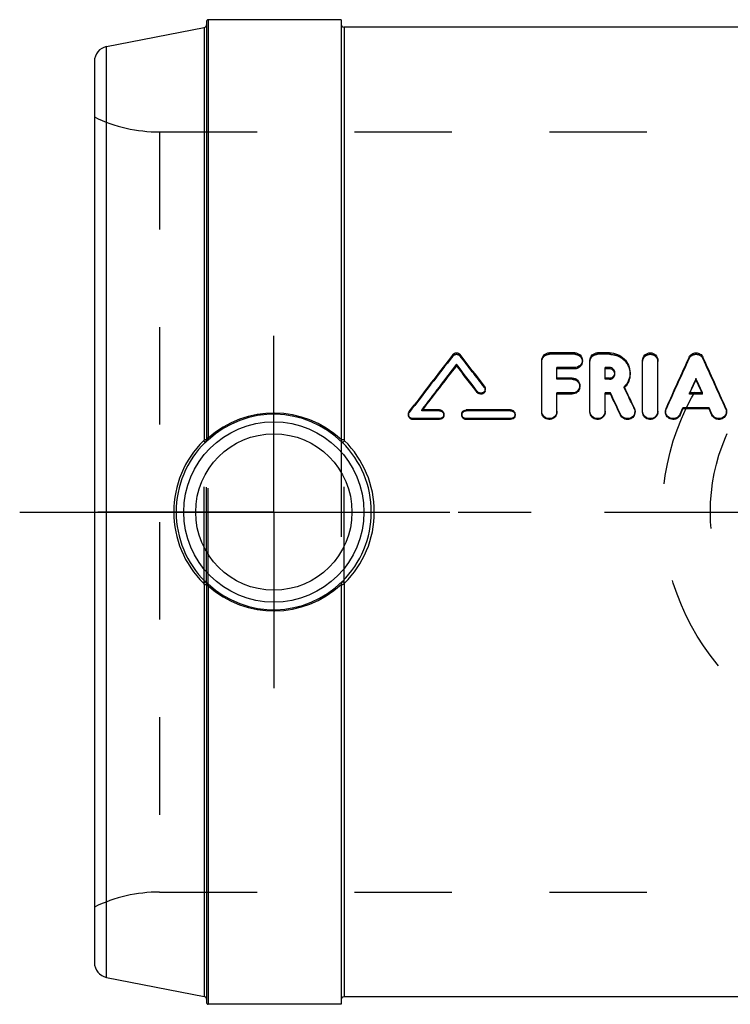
# Model space of a CAD drawing. Header units: millimetres. Extents: x 427 to 568, y 449 to 551.
# Tile 1 of 2: x 427 to 474, y 485 to 551. Entities that reach past the tile are written whole.
import ezdxf

# ---------------------------------------------------------------- set-up
doc = ezdxf.new("R2010")
doc.units = ezdxf.units.MM
doc.header["$LTSCALE"] = 65.185185
doc.linetypes.add('CENTER', pattern=[0.6, 0.375, -0.075, 0.075, -0.075])
doc.linetypes.add('HIDDEN', pattern=[0.2, 0.1, -0.1])
for name, color, linetype in [('KOERPER', 7, 'CONTINUOUS'), ('KONST.EL_MIT_GEO', 7, 'CONTINUOUS'), ('KURVEN', 7, 'CONTINUOUS'), ('L1', 7, 'CONTINUOUS')]:
    doc.layers.add(name, color=color, linetype=linetype)

msp = doc.modelspace()

# ---------------------------------------------------------------- linework, layer by layer
at = {"layer": 'KOERPER', "color": 7, "linetype": 'Continuous'}
for p, q in [((448.41, 551.04), (439.51, 551.04)), ((490.454, 550.54), (448.61, 550.54)), ((483.871, 485.74), (448.61, 485.74)), ((448.41, 485.24), (439.51, 485.24))]:
    msp.add_line(p, q, dxfattribs=at)
at = {"layer": 'KOERPER', "color": 2, "linetype": 'CENTER'}
for q in [(443.91, 529.912), (432.138, 518.14), (443.91, 506.369), (455.681, 518.14)]:
    msp.add_line((443.91, 518.14), q, dxfattribs=at)
at = {"layer": 'KONST.EL_MIT_GEO', "color": 7, "linetype": 'Continuous'}
for p, q in [((439.41, 550.94), (439.41, 522.994)), ((439.51, 551.04), (439.51, 523.071)), ((448.41, 551.04), (448.41, 522.989)), ((432.719, 549.24), (439.248, 550.509)), ((439.248, 550.509), (439.248, 522.976)), ((448.61, 550.54), (448.61, 522.974)), ((432.719, 487.041), (432.719, 549.24)), ((431.91, 548.258), (431.91, 488.023)), ((464.037, 528.778), (462.339, 528.778)), ((466.357, 528.778), (465.565, 528.778)), ((456.128, 527.923), (456.128, 528.014)), ((461.829, 524.884), (461.829, 528.286)), ((462.848, 527.091), (462.848, 527.793)), ((464.037, 527.793), (462.848, 527.793)), ((464.037, 527.704), (464.037, 527.793)), ((465.056, 524.884), (465.056, 528.286)), ((466.075, 527.091), (466.075, 527.793)), ((466.357, 527.793), (466.075, 527.793)), ((466.357, 527.704), (466.357, 527.793)), ((468.578, 524.884), (468.578, 528.286)), ((469.597, 524.884), (469.597, 528.286)), ((464.037, 527.704), (462.848, 527.704)), ((463.867, 527.091), (462.848, 527.091)), ((466.357, 527.704), (466.075, 527.704)), ((466.357, 527.091), (466.075, 527.091)), ((472.147, 526.976), (472.147, 527.058)), ((467.38, 526.446), (467.35, 526.509)), ((457.52, 526.125), (457.52, 526.199)), ((462.848, 524.884), (462.848, 526.095)), ((463.867, 526.095), (462.848, 526.095)), ((463.867, 526.022), (462.848, 526.022)), ((463.867, 526.022), (463.867, 526.095)), ((466.075, 524.884), (466.075, 526.095)), ((466.423, 526.095), (466.075, 526.095)), ((466.423, 526.022), (466.075, 526.022)), ((466.423, 526.022), (466.423, 526.095)), ((472.581, 526.095), (471.714, 526.095)), ((471.747, 526.095), (471.81, 526.235)), ((472.548, 526.095), (472.484, 526.235)), ((452.969, 524.85), (453.299, 525.286)), ((453.299, 525.286), (453.329, 525.325)), ((471.082, 524.681), (471.266, 525.093)), ((471.266, 525.03), (471.266, 525.093)), ((473.029, 525.093), (471.266, 525.093)), ((473.029, 525.03), (473.029, 525.093)), ((473.213, 524.681), (473.029, 525.093)), ((454.99, 524.968), (453.8, 524.968)), ((459.744, 524.968), (456.773, 524.968)), ((467.097, 524.611), (467.097, 524.671)), ((471.082, 524.621), (471.266, 525.03)), ((471.082, 524.621), (471.082, 524.681)), ((473.029, 525.03), (471.266, 525.03)), ((473.213, 524.621), (473.029, 525.03)), ((473.213, 524.621), (473.213, 524.681)), ((453.207, 524.323), (453.207, 524.38)), ((454.99, 524.38), (453.207, 524.38)), ((454.99, 524.323), (453.207, 524.323)), ((454.99, 524.323), (454.99, 524.38)), ((456.773, 524.323), (456.773, 524.38)), ((459.744, 524.38), (456.773, 524.38)), ((459.744, 524.323), (456.773, 524.323)), ((459.744, 524.323), (459.744, 524.38)), ((439.321, 522.77), (439.32, 522.792)), ((448.499, 522.79), (448.499, 522.77)), ((439.248, 513.305), (439.248, 485.772)), ((439.32, 513.489), (439.321, 513.511)), ((439.41, 513.287), (439.41, 485.34)), ((448.41, 513.292), (448.41, 485.24)), ((448.499, 513.511), (448.499, 513.491)), ((448.61, 513.307), (448.61, 485.74)), ((439.51, 513.21), (439.51, 485.24)), ((432.719, 487.041), (439.248, 485.772))]:
    msp.add_line(p, q, dxfattribs=at)
at = {"layer": 'KONST.EL_MIT_GEO', "color": 8, "linetype": 'HIDDEN'}
for p, q in [((436.268, 543.54), (436.268, 492.74)), ((436.268, 543.54), (484.91, 543.54)), ((455.886, 528.564), (455.886, 528.661)), ((456.369, 528.564), (456.369, 528.661)), ((462.339, 528.68), (462.339, 528.778)), ((464.037, 528.68), (462.339, 528.68)), ((464.037, 528.68), (464.037, 528.778)), ((465.565, 528.68), (465.565, 528.778)), ((466.357, 528.68), (465.565, 528.68)), ((466.357, 528.68), (466.357, 528.778)), ((471.681, 528.389), (471.681, 528.484)), ((472.614, 528.389), (472.614, 528.484)), ((464.546, 528.193), (464.546, 528.286)), ((462.848, 527.009), (462.848, 527.091)), ((463.867, 527.009), (463.867, 527.091)), ((466.075, 527.009), (466.075, 527.091)), ((466.357, 527.009), (466.357, 527.091)), ((466.717, 527.357), (466.717, 527.442)), ((467.736, 527.357), (467.736, 527.442)), ((457.996, 526.47), (457.996, 526.547)), ((463.867, 527.009), (462.848, 527.009)), ((464.377, 526.516), (464.377, 526.594)), ((466.357, 527.009), (466.075, 527.009)), ((467.35, 526.432), (467.35, 526.509)), ((458.055, 526.298), (458.055, 526.373)), ((471.714, 526.022), (471.714, 526.095)), ((471.714, 526.022), (471.747, 526.095)), ((472.581, 526.022), (471.714, 526.022)), ((472.581, 526.022), (472.548, 526.095)), ((472.581, 526.022), (472.581, 526.095)), ((468.021, 525.032), (468.021, 525.096)), ((470.149, 525.023), (470.149, 525.086)), ((474.145, 525.023), (474.145, 525.086)), ((452.91, 524.674), (452.91, 524.614)), ((452.969, 524.788), (452.969, 524.85)), ((453.8, 524.905), (453.8, 524.968)), ((453.8, 524.905), (453.83, 524.945)), ((454.99, 524.905), (453.8, 524.905)), ((453.83, 524.945), (453.848, 524.968)), ((454.99, 524.905), (454.99, 524.968)), ((455.287, 524.614), (455.287, 524.674)), ((456.476, 524.674), (456.476, 524.614)), ((456.773, 524.905), (456.773, 524.968)), ((459.744, 524.905), (456.773, 524.905)), ((459.744, 524.905), (459.744, 524.968)), ((460.042, 524.614), (460.042, 524.674)), ((461.829, 524.822), (461.829, 524.884)), ((462.848, 524.822), (462.848, 524.884)), ((465.056, 524.822), (465.056, 524.884)), ((466.075, 524.822), (466.075, 524.884)), ((468.068, 524.822), (468.068, 524.884)), ((468.578, 524.822), (468.578, 524.884)), ((469.597, 524.822), (469.597, 524.884)), ((470.106, 524.884), (470.106, 524.822)), ((474.188, 524.822), (474.188, 524.884)), ((439.248, 513.305), (439.248, 522.976)), ((439.41, 513.287), (439.41, 522.994)), ((439.51, 513.21), (439.51, 523.071)), ((448.41, 522.989), (448.41, 513.292)), ((448.61, 513.307), (448.61, 522.974)), ((436.268, 492.74), (484.91, 492.74))]:
    msp.add_line(p, q, dxfattribs=at)
at = {"layer": 'KONST.EL_MIT_GEO', "color": 7, "linetype": 'Continuous'}
for radius in [6.027, 5.227]:
    msp.add_circle((443.91, 518.14), radius, dxfattribs=at)
for centre, radius, start, end in [((439.51, 550.94), 0.1, 90, 180.00003), ((439.21, 550.705), 0.2, 280.99993, 360), ((448.61, 550.74), 0.2, 180, 270), ((432.91, 548.258), 1, 101, 180.00001), ((783.965, 274.53), 414.992, 142.23862, 142.81886), ((132.863, 278.046), 409.224, 37.39089, 37.76427), ((897.472, 334.492), 467.901, 155.50582, 155.96222), ((46.822, 334.492), 467.901, 24.03778, 24.49418), ((787.572, 272.344), 418.596, 142.35414, 142.87891), ((783.536, 273.028), 414.931, 142.09831, 142.61376), ((128.932, 275.601), 413.242, 37.33105, 37.64819), ((132.707, 276.112), 409.89, 37.58599, 37.90388), ((466.375, 527.442), 0.342, 350.02987, 359.99319), ((898.212, 334.673), 467.485, 155.69897, 155.82839), ((46.083, 334.673), 467.485, 24.17161, 24.30103), ((49.928, 327.454), 462.454, 25.30126, 25.48639), ((45.787, 326.023), 465.793, 25.2439, 25.43775), ((52.067, 327.112), 459.625, 25.4482, 25.64318), ((470.607, 524.883), 0.501, 156.02364, 174.01509), ((443.91, 518.181), 6.489, 45.04653, 132.70638), ((443.909, 518.148), 6.602, 47.02986, 131.78731), ((453.204, 524.672), 0.294, 142.94872, 160.37586), ((470.6, 524.884), 0.494, 174.06026, 179.99166), ((443.879, 518.142), 6.667, 134.58314, 225.41962), ((443.9, 518.143), 6.527, 134.57188, 225.42808), ((443.873, 518.148), 6.656, 134.37745, 134.6028), ((435.781, 519.58), 4.782, 43.72222, 44.0506), ((439.112, 523.003), 0.296, 314.5604, 337.42643), ((443.907, 518.175), 6.492, 133.03302, 134.95354), ((439.086, 522.989), 0.321, 316.87418, 326.84845), ((438.614, 523.462), 0.989, 315.58536, 318.58845), ((438.644, 523.437), 0.951, 318.52364, 323.23701), ((439.074, 522.997), 0.336, 326.8668, 333.50089), ((439.067, 523.002), 0.345, 333.4542, 340.13681), ((443.919, 518.163), 6.509, 132.66133, 133.03372), ((433.069, 525.306), 6.818, 340.45338, 340.85857), ((448.709, 523.003), 0.299, 217.71713, 225.31935), ((448.728, 522.99), 0.318, 219.55255, 223.88927), ((443.872, 518.142), 6.558, 314.87104, 45.12897), ((447.438, 524.122), 1.712, 312.52426, 314.57173), ((443.934, 518.142), 6.696, 314.6443, 45.35567), ((443.874, 518.134), 6.657, 225.40063, 225.6232), ((435.785, 516.697), 4.777, 315.94867, 316.27729), ((443.907, 518.105), 6.491, 225.04665, 227.03959), ((439.111, 513.275), 0.299, 0.02544, 14.9896), ((439.071, 513.289), 0.338, 359.69258, 3.71184), ((443.919, 518.117), 6.508, 227.03882, 227.33912), ((439.114, 513.121), 0.403, 19.52163, 23.16404), ((433.068, 510.974), 6.818, 19.14146, 19.54662), ((443.91, 518.1), 6.489, 227.2938, 314.95346), ((443.909, 518.133), 6.602, 228.21278, 312.96987), ((448.709, 513.278), 0.299, 134.68064, 142.28287), ((447.438, 512.159), 1.711, 45.42875, 47.47655), ((432.91, 488.023), 1, 179.99999, 259), ((439.21, 485.576), 0.2, 0, 79.00005), ((448.61, 485.54), 0.2, 90, 180), ((439.51, 485.34), 0.1, 179.99998, 270)]:
    msp.add_arc(centre, radius, start, end, dxfattribs=at)
at = {"layer": 'KONST.EL_MIT_GEO', "color": 8, "linetype": 'HIDDEN'}
for centre, radius, start, end in [((436.268, 553.54), 10, 244.15807, 270), ((781.696, 273.866), 413.55, 141.9839, 142.64496), ((136.588, 278.542), 405.92, 37.64598, 38.02023), ((890.991, 335.581), 461.515, 155.30597, 155.76516), ((53.303, 335.581), 461.515, 24.23484, 24.69403), ((464.076, 528.193), 0.471, 349.657, 359.97371), ((466.381, 527.357), 0.336, 0.00257, 7.25867), ((463.896, 526.517), 0.481, 349.72449, 359.97545), ((466.369, 527.408), 1.384, 315.14851, 317.54249), ((56.417, 328.656), 456.05, 25.50585, 25.70082), ((457.774, 526.298), 0.281, 344.6152, 359.94479), ((462.362, 524.822), 0.487, 350.64911, 0.04865), ((465.588, 524.822), 0.487, 350.64911, 0.04865), ((467.578, 524.822), 0.491, 349.9192, 359.96905), ((469.11, 524.822), 0.487, 350.64911, 0.04865), ((473.698, 524.822), 0.49, 348.64408, 359.95957), ((448.708, 513.278), 0.298, 142.28287, 179.98049), ((436.268, 482.74), 10, 90, 115.84193)]:
    msp.add_arc(centre, radius, start, end, dxfattribs=at)
at = {"layer": 'KONST.EL_MIT_GEO', "color": 7, "linetype": 'Continuous'}
for points, knots in [([(455.886, 528.661), (455.94, 528.732), (456.128, 528.824), (456.315, 528.732), (456.369, 528.661)], [0, 0, 0, 0, 0.499969, 1, 1, 1, 1]), ([(461.829, 528.286), (461.829, 528.412), (461.943, 528.677), (462.21, 528.778), (462.339, 528.778)], [0, 0, 0, 0, 0.494689, 1, 1, 1, 1]), ([(464.037, 528.778), (464.166, 528.778), (464.433, 528.677), (464.546, 528.412), (464.546, 528.286)], [0, 0, 0, 0, 0.50552, 1, 1, 1, 1]), ([(465.056, 528.286), (465.056, 528.412), (465.169, 528.677), (465.436, 528.778), (465.565, 528.778)], [0, 0, 0, 0, 0.494689, 1, 1, 1, 1]), ([(466.357, 528.778), (466.536, 528.778), (466.897, 528.709), (467.356, 528.414), (467.664, 527.97), (467.736, 527.616), (467.736, 527.442)], [0, 0, 0, 0, 0.25425, 0.505652, 0.753496, 1, 1, 1, 1]), ([(468.578, 528.286), (468.578, 528.412), (468.693, 528.678), (469.088, 528.828), (469.482, 528.677), (469.597, 528.412), (469.597, 528.286)], [0, 0, 0, 0, 0.247778, 0.500443, 0.752501, 1, 1, 1, 1]), ([(471.681, 528.484), (471.72, 528.57), (471.855, 528.723), (472.146, 528.805), (472.438, 528.724), (472.574, 528.571), (472.614, 528.484)], [0, 0, 0, 0, 0.247359, 0.499005, 0.751366, 1, 1, 1, 1]), ([(464.546, 528.286), (464.546, 528.16), (464.434, 527.894), (464.166, 527.793), (464.037, 527.793)], [0, 0, 0, 0, 0.494188, 1, 1, 1, 1]), ([(464.539, 528.109), (464.518, 527.998), (464.389, 527.783), (464.153, 527.704), (464.037, 527.704)], [0, 0, 0, 0, 0.493593, 1, 1, 1, 1]), ([(466.717, 527.442), (466.717, 527.532), (466.638, 527.72), (466.448, 527.793), (466.357, 527.793)], [0, 0, 0, 0, 0.494741, 1, 1, 1, 1]), ([(463.867, 527.091), (463.997, 527.091), (464.265, 526.988), (464.377, 526.721), (464.377, 526.594)], [0, 0, 0, 0, 0.504206, 1, 1, 1, 1]), ([(466.357, 527.091), (466.439, 527.091), (466.607, 527.148), (466.698, 527.303), (466.712, 527.383)], [0, 0, 0, 0, 0.50287, 1, 1, 1, 1]), ([(467.736, 527.442), (467.736, 527.271), (467.667, 526.925), (467.471, 526.632), (467.35, 526.509)], [0, 0, 0, 0, 0.497462, 1, 1, 1, 1]), ([(467.736, 527.357), (467.736, 527.197), (467.674, 526.872), (467.499, 526.593), (467.39, 526.474)], [0, 0, 0, 0, 0.497389, 1, 1, 1, 1]), ([(464.377, 526.594), (464.377, 526.467), (464.265, 526.199), (463.997, 526.095), (463.867, 526.095)], [0, 0, 0, 0, 0.495614, 1, 1, 1, 1]), ([(464.369, 526.431), (464.349, 526.319), (464.22, 526.103), (463.983, 526.022), (463.867, 526.022)], [0, 0, 0, 0, 0.494866, 1, 1, 1, 1]), ([(458.055, 526.373), (458.055, 526.313), (458.014, 526.19), (457.857, 526.079), (457.664, 526.076), (457.556, 526.151), (457.52, 526.199)], [0, 0, 0, 0, 0.247098, 0.49627, 0.749841, 1, 1, 1, 1]), ([(458.045, 526.223), (458.031, 526.172), (457.97, 526.075), (457.817, 526), (457.646, 526.014), (457.553, 526.082), (457.52, 526.125)], [0, 0, 0, 0, 0.246167, 0.496575, 0.7507, 1, 1, 1, 1]), ([(453.207, 524.38), (453.131, 524.38), (452.974, 524.442), (452.91, 524.599), (452.91, 524.674)], [0, 0, 0, 0, 0.50231, 1, 1, 1, 1]), ([(453.207, 524.323), (453.131, 524.323), (452.974, 524.384), (452.91, 524.539), (452.91, 524.614)], [0, 0, 0, 0, 0.503938, 1, 1, 1, 1]), ([(454.99, 524.968), (455.066, 524.968), (455.223, 524.906), (455.287, 524.749), (455.287, 524.674)], [0, 0, 0, 0, 0.502654, 1, 1, 1, 1]), ([(455.287, 524.674), (455.287, 524.599), (455.223, 524.442), (455.065, 524.38), (454.99, 524.38)], [0, 0, 0, 0, 0.498358, 1, 1, 1, 1]), ([(455.267, 524.51), (455.246, 524.456), (455.168, 524.358), (455.048, 524.323), (454.99, 524.323)], [0, 0, 0, 0, 0.499423, 1, 1, 1, 1]), ([(456.773, 524.38), (456.697, 524.38), (456.54, 524.442), (456.476, 524.599), (456.476, 524.674)], [0, 0, 0, 0, 0.502502, 1, 1, 1, 1]), ([(456.773, 524.323), (456.697, 524.323), (456.54, 524.384), (456.476, 524.54), (456.476, 524.614)], [0, 0, 0, 0, 0.50413, 1, 1, 1, 1]), ([(456.493, 524.774), (456.514, 524.829), (456.591, 524.931), (456.713, 524.968), (456.773, 524.968)], [0, 0, 0, 0, 0.50027, 1, 1, 1, 1]), ([(459.744, 524.968), (459.82, 524.968), (459.978, 524.906), (460.042, 524.749), (460.042, 524.674)], [0, 0, 0, 0, 0.502654, 1, 1, 1, 1]), ([(460.042, 524.674), (460.042, 524.599), (459.977, 524.442), (459.82, 524.38), (459.744, 524.38)], [0, 0, 0, 0, 0.498358, 1, 1, 1, 1]), ([(460.022, 524.51), (460.001, 524.456), (459.922, 524.358), (459.803, 524.323), (459.744, 524.323)], [0, 0, 0, 0, 0.499423, 1, 1, 1, 1]), ([(462.848, 524.884), (462.848, 524.755), (462.736, 524.486), (462.338, 524.327), (461.941, 524.486), (461.829, 524.755), (461.829, 524.884)], [0, 0, 0, 0, 0.249359, 0.500455, 0.750923, 1, 1, 1, 1]), ([(462.842, 524.742), (462.822, 524.623), (462.682, 524.389), (462.296, 524.277), (461.931, 524.447), (461.829, 524.7), (461.829, 524.822)], [0, 0, 0, 0, 0.247703, 0.50039, 0.751668, 1, 1, 1, 1]), ([(466.075, 524.884), (466.075, 524.755), (465.963, 524.486), (465.565, 524.327), (465.167, 524.486), (465.056, 524.755), (465.056, 524.884)], [0, 0, 0, 0, 0.249359, 0.500455, 0.750923, 1, 1, 1, 1]), ([(466.068, 524.742), (466.048, 524.623), (465.908, 524.389), (465.522, 524.277), (465.157, 524.447), (465.056, 524.7), (465.056, 524.822)], [0, 0, 0, 0, 0.247703, 0.50039, 0.751668, 1, 1, 1, 1]), ([(468.068, 524.884), (468.068, 524.773), (467.987, 524.542), (467.677, 524.353), (467.317, 524.395), (467.145, 524.57), (467.097, 524.671)], [0, 0, 0, 0, 0.248088, 0.49922, 0.750111, 1, 1, 1, 1]), ([(468.061, 524.736), (468.043, 524.634), (467.934, 524.435), (467.63, 524.293), (467.299, 524.353), (467.142, 524.517), (467.097, 524.611)], [0, 0, 0, 0, 0.247644, 0.499148, 0.75087, 1, 1, 1, 1]), ([(469.597, 524.884), (469.597, 524.755), (469.485, 524.486), (469.087, 524.327), (468.69, 524.486), (468.578, 524.755), (468.578, 524.884)], [0, 0, 0, 0, 0.249359, 0.500455, 0.750923, 1, 1, 1, 1]), ([(469.59, 524.742), (469.57, 524.623), (469.43, 524.389), (469.044, 524.277), (468.679, 524.447), (468.578, 524.7), (468.578, 524.822)], [0, 0, 0, 0, 0.247703, 0.50039, 0.751668, 1, 1, 1, 1]), ([(471.082, 524.681), (471.036, 524.578), (470.865, 524.398), (470.503, 524.352), (470.189, 524.539), (470.106, 524.771), (470.106, 524.884)], [0, 0, 0, 0, 0.250266, 0.500901, 0.751013, 1, 1, 1, 1]), ([(471.082, 524.621), (471.036, 524.518), (470.864, 524.34), (470.503, 524.295), (470.19, 524.479), (470.106, 524.71), (470.106, 524.822)], [0, 0, 0, 0, 0.250034, 0.501604, 0.752075, 1, 1, 1, 1]), ([(474.188, 524.884), (474.188, 524.772), (474.106, 524.539), (473.792, 524.351), (473.429, 524.398), (473.259, 524.578), (473.213, 524.681)], [0, 0, 0, 0, 0.248059, 0.499238, 0.750124, 1, 1, 1, 1]), ([(474.179, 524.726), (474.158, 524.624), (474.046, 524.427), (473.738, 524.292), (473.409, 524.358), (473.256, 524.526), (473.213, 524.621)], [0, 0, 0, 0, 0.247739, 0.499316, 0.750991, 1, 1, 1, 1]), ([(439.237, 522.885), (439.244, 522.878), (439.268, 522.853), (439.292, 522.827), (439.307, 522.809)], [0, 0, 0, 0, 0.308552, 1, 1, 1, 1]), ([(439.248, 522.976), (439.287, 522.977), (439.34, 522.981), (439.39, 522.992), (439.41, 523), (439.41, 523.006)], [0, 0, 0, 0, 0.697648, 0.907188, 1, 1, 1, 1]), ([(439.307, 522.809), (439.31, 522.806), (439.314, 522.802), (439.317, 522.797), (439.319, 522.795)], [0, 0, 0, 0, 0.605474, 1, 1, 1, 1]), ([(439.494, 523.025), (439.473, 523.024), (439.446, 523.022), (439.409, 523.004), (439.409, 522.994)], [0, 0, 0, 0, 0.657552, 1, 1, 1, 1]), ([(439.51, 523.071), (439.486, 523.071), (439.453, 523.069), (439.423, 523.064), (439.41, 523.059), (439.41, 523.056)], [0, 0, 0, 0, 0.690686, 0.907006, 1, 1, 1, 1]), ([(448.41, 523.004), (448.41, 522.998), (448.436, 522.988), (448.473, 522.981), (448.538, 522.975), (448.584, 522.974), (448.61, 522.974)], [0, 0, 0, 0, 0.092831, 0.30906, 0.627368, 1, 1, 1, 1]), ([(448.41, 522.979), (448.41, 522.961), (448.419, 522.892), (448.45, 522.826), (448.482, 522.788)], [0, 0, 0, 0, 0.271125, 1, 1, 1, 1]), ([(448.499, 522.79), (448.502, 522.788), (448.515, 522.796), (448.546, 522.816), (448.574, 522.842), (448.595, 522.861)], [0, 0, 0, 0, 0.093006, 0.298805, 1, 1, 1, 1]), ([(439.237, 513.395), (439.244, 513.403), (439.268, 513.428), (439.292, 513.454), (439.307, 513.472)], [0, 0, 0, 0, 0.308571, 1, 1, 1, 1]), ([(439.248, 513.305), (439.287, 513.303), (439.34, 513.299), (439.39, 513.289), (439.41, 513.28), (439.41, 513.275)], [0, 0, 0, 0, 0.697664, 0.907205, 1, 1, 1, 1]), ([(439.307, 513.472), (439.31, 513.475), (439.314, 513.479), (439.317, 513.484), (439.319, 513.486)], [0, 0, 0, 0, 0.605499, 1, 1, 1, 1]), ([(439.321, 513.511), (439.332, 513.499), (439.378, 513.441), (439.405, 513.367), (439.408, 513.311)], [0, 0, 0, 0, 0.232504, 1, 1, 1, 1]), ([(439.494, 513.256), (439.473, 513.257), (439.446, 513.259), (439.41, 513.277), (439.41, 513.287)], [0, 0, 0, 0, 0.659095, 1, 1, 1, 1]), ([(448.498, 513.511), (448.486, 513.498), (448.438, 513.438), (448.41, 513.36), (448.41, 513.301)], [0, 0, 0, 0, 0.236339, 1, 1, 1, 1]), ([(448.41, 513.277), (448.41, 513.283), (448.436, 513.293), (448.473, 513.3), (448.538, 513.306), (448.584, 513.307), (448.61, 513.307)], [0, 0, 0, 0, 0.092825, 0.309055, 0.627365, 1, 1, 1, 1]), ([(448.499, 513.491), (448.502, 513.493), (448.515, 513.485), (448.546, 513.465), (448.574, 513.439), (448.595, 513.42)], [0, 0, 0, 0, 0.093007, 0.298802, 1, 1, 1, 1]), ([(439.51, 513.21), (439.486, 513.21), (439.453, 513.212), (439.423, 513.217), (439.41, 513.222), (439.41, 513.225)], [0, 0, 0, 0, 0.690685, 0.907005, 1, 1, 1, 1])]:
    msp.add_open_spline(points, degree=3, knots=knots, dxfattribs=at)
at = {"layer": 'KONST.EL_MIT_GEO', "color": 8, "linetype": 'HIDDEN'}
for points, knots in [([(455.886, 528.564), (455.941, 528.635), (456.128, 528.725), (456.314, 528.635), (456.369, 528.564)], [0, 0, 0, 0, 0.499969, 1, 1, 1, 1]), ([(461.829, 528.193), (461.829, 528.318), (461.944, 528.582), (462.21, 528.68), (462.339, 528.68)], [0, 0, 0, 0, 0.49306, 1, 1, 1, 1]), ([(464.037, 528.68), (464.166, 528.68), (464.432, 528.582), (464.546, 528.318), (464.546, 528.193)], [0, 0, 0, 0, 0.507149, 1, 1, 1, 1]), ([(465.056, 528.193), (465.056, 528.318), (465.17, 528.582), (465.436, 528.68), (465.565, 528.68)], [0, 0, 0, 0, 0.49306, 1, 1, 1, 1]), ([(466.357, 528.68), (466.536, 528.68), (466.897, 528.612), (467.355, 528.32), (467.664, 527.88), (467.736, 527.529), (467.736, 527.357)], [0, 0, 0, 0, 0.255308, 0.507158, 0.754569, 1, 1, 1, 1]), ([(468.578, 528.193), (468.578, 528.318), (468.694, 528.582), (469.088, 528.73), (469.481, 528.582), (469.597, 528.318), (469.597, 528.193)], [0, 0, 0, 0, 0.246963, 0.500445, 0.753315, 1, 1, 1, 1]), ([(471.681, 528.389), (471.72, 528.475), (471.856, 528.626), (472.146, 528.707), (472.438, 528.627), (472.574, 528.475), (472.614, 528.389)], [0, 0, 0, 0, 0.246799, 0.499002, 0.751926, 1, 1, 1, 1]), ([(466.357, 527.009), (466.448, 527.009), (466.637, 527.08), (466.717, 527.267), (466.717, 527.357)], [0, 0, 0, 0, 0.50587, 1, 1, 1, 1]), ([(463.867, 527.009), (463.996, 527.009), (464.264, 526.908), (464.377, 526.643), (464.377, 526.516)], [0, 0, 0, 0, 0.505835, 1, 1, 1, 1]), ([(454.99, 524.905), (455.065, 524.905), (455.222, 524.844), (455.287, 524.688), (455.287, 524.614)], [0, 0, 0, 0, 0.504283, 1, 1, 1, 1]), ([(456.476, 524.614), (456.476, 524.689), (456.541, 524.845), (456.697, 524.905), (456.773, 524.905)], [0, 0, 0, 0, 0.496575, 1, 1, 1, 1]), ([(459.744, 524.905), (459.82, 524.905), (459.977, 524.844), (460.042, 524.688), (460.042, 524.614)], [0, 0, 0, 0, 0.504283, 1, 1, 1, 1])]:
    msp.add_open_spline(points, degree=3, knots=knots, dxfattribs=at)
at = {"layer": 'KONST.EL_MIT_GEO', "color": 7, "linetype": 'Continuous'}
for points in [[(466.589, 527.622), (466.525, 527.674), (466.439, 527.704), (466.357, 527.704)], [(466.715, 527.399), (466.704, 527.484), (466.655, 527.569), (466.589, 527.622)], [(457.996, 526.547), (458.033, 526.499), (458.055, 526.434), (458.055, 526.373)], [(471.81, 526.235), (471.922, 526.482), (472.035, 526.729), (472.147, 526.976)], [(472.484, 526.235), (472.372, 526.482), (472.26, 526.729), (472.147, 526.976)], [(468.021, 525.096), (468.052, 525.031), (468.068, 524.956), (468.068, 524.884)], [(474.145, 525.086), (474.173, 525.023), (474.188, 524.953), (474.188, 524.884)], [(452.91, 524.674), (452.91, 524.707), (452.915, 524.74), (452.926, 524.771)], [(456.476, 524.674), (456.476, 524.708), (456.482, 524.742), (456.493, 524.774)], [(439.248, 522.976), (439.248, 522.951), (439.236, 522.923), (439.218, 522.905)], [(439.41, 523.006), (439.41, 522.966), (439.402, 522.927), (439.387, 522.89)], [(439.409, 522.994), (439.409, 522.957), (439.403, 522.919), (439.391, 522.885)], [(439.494, 523.025), (439.474, 522.969), (439.441, 522.916), (439.405, 522.868)], [(448.61, 522.974), (448.61, 522.948), (448.621, 522.921), (448.639, 522.903)], [(439.218, 513.376), (439.236, 513.358), (439.248, 513.33), (439.248, 513.305)], [(439.32, 513.489), (439.358, 513.452), (439.386, 513.404), (439.399, 513.353)], [(439.321, 513.511), (439.387, 513.444), (439.447, 513.366), (439.484, 513.279)], [(448.639, 513.378), (448.621, 513.36), (448.61, 513.333), (448.61, 513.307)]]:
    msp.add_open_spline(points, degree=3, dxfattribs=at)
at = {"layer": 'KONST.EL_MIT_GEO', "color": 8, "linetype": 'HIDDEN'}
for points in [[(457.996, 526.47), (458.033, 526.422), (458.055, 526.358), (458.055, 526.298)], [(452.91, 524.614), (452.91, 524.675), (452.931, 524.74), (452.969, 524.788)], [(455.287, 524.614), (455.287, 524.579), (455.28, 524.543), (455.267, 524.51)], [(460.042, 524.614), (460.042, 524.579), (460.035, 524.543), (460.022, 524.51)], [(468.021, 525.032), (468.052, 524.968), (468.068, 524.894), (468.068, 524.822)], [(470.106, 524.822), (470.106, 524.89), (470.121, 524.96), (470.149, 525.023)], [(474.145, 525.023), (474.173, 524.96), (474.188, 524.89), (474.188, 524.822)], [(448.41, 523.004), (448.41, 522.939), (448.433, 522.871), (448.473, 522.82)]]:
    msp.add_open_spline(points, degree=3, dxfattribs=at)
at = {"layer": 'KURVEN', "color": 8, "linetype": 'HIDDEN'}
for radius in [16, 12.8]:
    msp.add_circle((485.91, 518.14), radius, dxfattribs=at)
at = {"layer": 'L1', "color": 2, "linetype": 'CENTER'}
msp.add_line((426.91, 518.14), (499.651, 518.14), dxfattribs=at)

doc.saveas('drawing.dxf')
